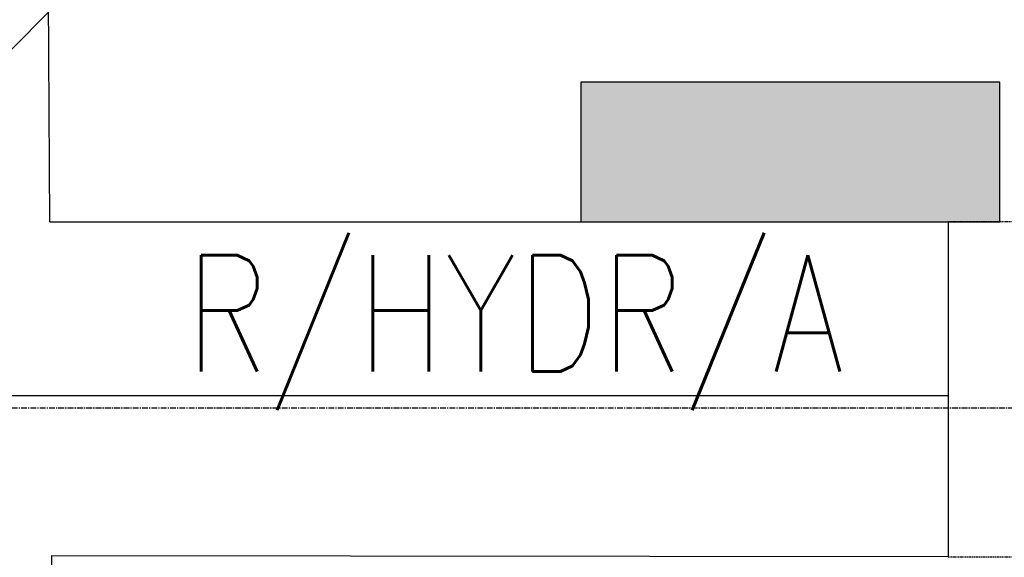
# Model space of a CAD drawing. Header units: inches. Extents: x -281236 to -70395, y 38777 to 102341.
# Tile 27 of 244: x -139685 to -139474, y 41129 to 41245. Entities that reach past the tile are written whole.
import ezdxf

# ---------------------------------------------------------------- set-up
doc = ezdxf.new("R2010")
doc.units = ezdxf.units.IN
doc.header["$MEASUREMENT"] = 0
doc.linetypes.add('CENTER', pattern=[2, 1.25, -0.25, 0.25, -0.25])
doc.linetypes.add('DASHED2', pattern=[0.375, 0.25, -0.125])
for name, color, linetype in [('Cieniutko', 8, 'Continuous'), ('E50', 3, 'Continuous'), ('Ins-ppoz-opis', 240, 'Continuous'), ('Os-osie glowne', 8, 'CENTER'), ('Sc-cegla pelna', 32, 'Continuous'), ('Sc-nad', 5, 'DASHED2')]:
    doc.layers.add(name, color=color, linetype=linetype)
doc.styles.add('ROMANS', font='romans', dxfattribs={"width": 0.85})
doc.linetypes.add('ZIGZAG', pattern='A,0.00254,-5.08,[131,ltypeshp.shx,S=5.08,R=0,X=-5.08,Y=0],-10.16,[131,ltypeshp.shx,S=5.08,R=180,X=5.08,Y=0],-5.08', length=20.32254)

msp = doc.modelspace()

# ---------------------------------------------------------------- hatches: boundary and pattern name
at = {"layer": 'E50'}
msp.add_hatch(color=256, dxfattribs=at).paths.add_polyline_path([(-139564.53, 41231.16), (-139564.53, 41201.16), (-139474.53, 41201.16), (-139474.53, 41231.16)])

# ---------------------------------------------------------------- linework, layer by layer
at = {"layer": 'Cieniutko', "extrusion": (0, 0, -1)}
msp.add_line((-139600.52, 41325.49), (-139792.47, 41131.35), dxfattribs=at)
at = {"layer": 'E50'}
msp.add_lwpolyline([(-139564.53, 41201.16), (-139474.53, 41201.16), (-139474.53, 41231.16), (-139564.53, 41231.16)], close=True, dxfattribs=at)
at = {"layer": 'Ins-ppoz-opis', "linetype": 'ZIGZAG', "ltscale": 0.025}
msp.add_lwpolyline([(-139485.65, 41163.72), (-139753.65, 41163.72)], dxfattribs=at)
at = {"layer": 'Os-osie glowne'}
msp.add_lwpolyline([(-143378.77, 41161.16), (-138190.25, 41161.16)], dxfattribs=at)
at = {"layer": 'Sc-cegla pelna'}
for q in [(-139679.64, 41380.39), (-139485.65, 41201.16)]:
    msp.add_line((-139678.6, 41201.16), q, dxfattribs=at)
for points in [[(-139485.65, 41201.16), (-139485.65, 41129.24)], [(-139676.43, 40828.45), (-139678.18, 41129.45), (-139485.65, 41129.24)]]:
    msp.add_lwpolyline(points, dxfattribs=at)
at = {"layer": 'Sc-nad'}
for points in [[(-139366.65, 41201.16), (-139485.65, 41201.16)], [(-139366.65, 41129.12), (-139485.65, 41129.12)]]:
    msp.add_lwpolyline(points, dxfattribs=at)

# ---------------------------------------------------------------- texts
at = {"layer": 'E50', "style": 'ROMANS', "width": 0.8}
msp.add_text('R/HYDR/A', height=25, dxfattribs=at).set_placement((-139649.49, 41168.98))

doc.saveas('drawing.dxf')
